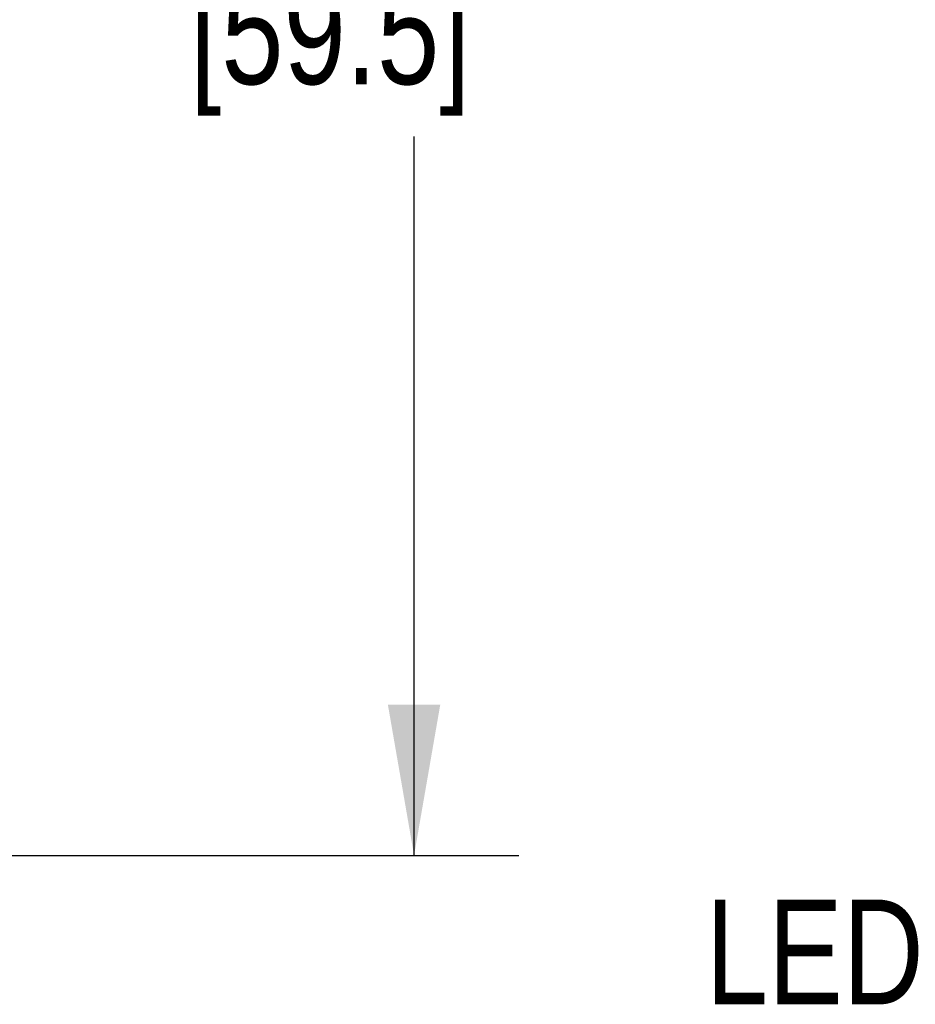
# Model space of a CAD drawing. Header units: inches. Extents: x 0 to 22, y 0 to 17.
# Tile 25 of 65: x 2.8 to 3.9, y 12.8 to 13.9. Entities that reach past the tile are written whole.
import ezdxf

# ---------------------------------------------------------------- set-up
doc = ezdxf.new("R2010")
doc.units = ezdxf.units.IN
doc.header["$LTSCALE"] = 1.21
doc.header["$MEASUREMENT"] = 0
doc.layers.get('0').update_dxf_attribs({"linetype": 'CONTINUOUS'})
doc.layers.add('DETAIL', color=7, linetype='CONTINUOUS')
doc.layers.add('DIMENSIONS', color=7, linetype='CONTINUOUS')
doc.styles.get("Standard").update_dxf_attribs({"font": 'txt', "width": 0.8})
doc.dimstyles.new('DIMSTYLE_1', dxfattribs={"dimtxt": 0.125, "dimasz": 0.18, "dimexe": 0.18, "dimexo": 0.0625, "dimgap": 0.09, "dimtad": 0, "dimtih": 1, "dimtoh": 1, "dimzin": 4, "dimdsep": 46, "dimtxsty": 'STANDARD', "dimblk": '_FILLED', "dimblk1": '_FILLED', "dimblk2": '_FILLED', "dimcen": 0.09, "dimadec": 0, "dimazin": 0, "dimtp": 0.01, "dimtm": 0.01, "dimtfac": 1, "dimtofl": 0, "dimtmove": 0, "dimatfit": 3, "dimldrblk": '_FILLED', "dimfxl": 1, "dimtolj": 1, "dimtzin": 4, "dimarcsym": 0})

# ---------------------------------------------------------------- blocks, each defined once
blk = doc.blocks.new('_FILLED')
at = {"color": 0, "linetype": 'BYBLOCK'}
blk.add_solid([(0, 0), (-1, 0.1736), (-1, -0.1736)], dxfattribs=at)
blk = doc.blocks.new('*D0')
at = {"layer": 'DIMENSIONS', "color": 2, "linetype": 'CONTINUOUS'}
for p, q in [((2.6136, 15.2696), (3.3966, 15.2696)), ((3.2716, 15.2696), (3.2716, 14.2237)), ((3.2716, 12.9278), (3.2716, 13.7862)), ((2.5329, 12.9278), (3.3966, 12.9278))]:
    blk.add_line(p, q, dxfattribs=at)
at = {"layer": 'DIMENSIONS', "color": 2, "linetype": 'CONTINUOUS', "xscale": 0.18, "yscale": 0.18, "zscale": 0.18}
for p, rotation in [((3.2716, 15.2696), 90), ((3.2716, 12.9278), 270)]:
    blk.add_blockref('_FILLED', p, dxfattribs=dict(at, rotation=rotation))
at = {"layer": 'DIMENSIONS', "color": 2, "linetype": 'CONTINUOUS', "insert": (3.1716, 14.1612), "char_height": 0.125, "width": 0.6, "attachment_point": 2, "line_spacing_factor": 0.9}
blk.add_mtext('2.34\\P[59.5]', dxfattribs=at)

msp = doc.modelspace()

# ---------------------------------------------------------------- texts
at = {"layer": 'DETAIL', "color": 2, "linetype": 'CONTINUOUS', "insert": (3.8798, 12.8751), "char_height": 0.125, "width": 0.3, "attachment_point": 3, "line_spacing_factor": 0.9}
msp.add_mtext('LED', dxfattribs=at)

# ---------------------------------------------------------------- dimensions: what is measured, and where the dimension line sits
at = {"layer": 'DIMENSIONS', "color": 2, "linetype": 'CONTINUOUS'}
dim = msp.add_linear_dim(base=(3.2716, 12.9278), p1=(2.6136, 15.2696), p2=(2.5329, 12.9278), angle=270, dimstyle='DIMSTYLE_1', dxfattribs=at)
dim.commit()
dim.dimension.update_dxf_attribs({"geometry": '*D0', "text_midpoint": (3.1466, 14.0049), "dimtype": 160})

doc.saveas('drawing.dxf')
